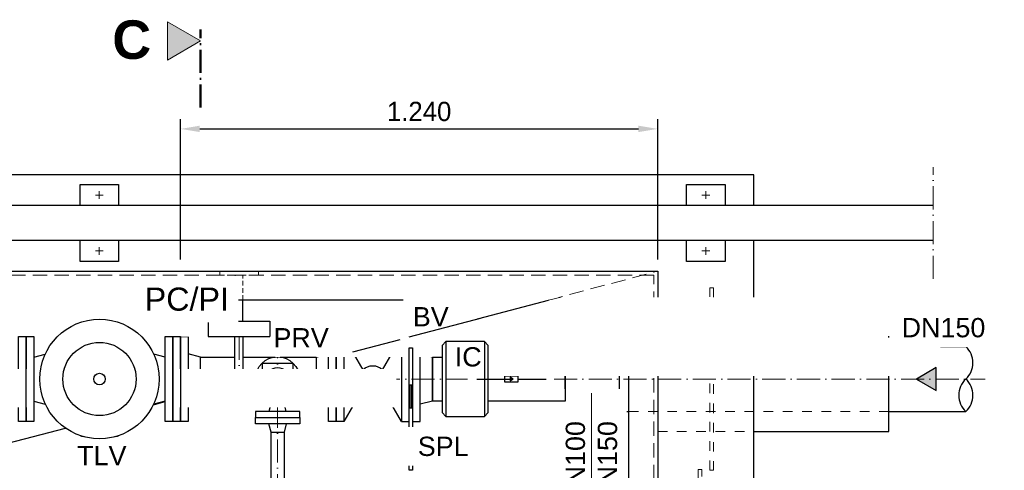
# Model space of a CAD drawing. Header units: millimetres. Extents: x 3814 to 923545, y -36595 to -4911.
# Tile 3 of 54: x 7809 to 10366, y -31734 to -30564. Entities that reach past the tile are written whole.
import ezdxf

# ---------------------------------------------------------------- set-up
doc = ezdxf.new("R2010")
doc.units = ezdxf.units.MM
for name, pattern in [('ACAD_ISO10W100', [18, 12, -3, 0, -3]), ('JIS_02_1.0', [2, 1, -1]), ('VERDECKT2', [0.1875, 0.125, -0.0625])]:
    doc.linetypes.add(name, pattern=pattern)
for name, color, linetype in [('41', 7, 'Continuous'), ('P-MU050ENTL', 7, 'Continuous'), ('P-MU150AUSL', 7, 'Continuous')]:
    doc.layers.add(name, color=color, linetype=linetype)
for name, color, linetype, lineweight in [('Bemaßung', 7, 'Continuous', 9), ('Beschriftung', 7, 'Continuous', 9), ('P------T2', 7, 'Continuous', 18), ('P-ES-MD', 1, 'VERDECKT2', 18)]:
    doc.layers.add(name, color=color, linetype=linetype, lineweight=lineweight)
doc.styles.add('LBB3.5M1000', font='isocp.shx', dxfattribs={"height": 3.5})
doc.dimstyles.new('DIN', dxfattribs={"dimtxt": 2.5, "dimasz": 2.5, "dimexe": 1.25, "dimexo": 0.625, "dimtad": 1, "dimtih": 1, "dimdec": 4, "dimdsep": 46, "dimlunit": 6, "dimtxsty": 'Standard', "dimcen": 2.5, "dimadec": 0, "dimazin": 0, "dimtfac": 1, "dimtdec": 4, "dimtmove": 0, "dimatfit": 3, "dimfxl": 0, "dimtvp": 1, "dimtolj": 1, "dimtzin": 0, "dimarcsym": 0})

# ---------------------------------------------------------------- blocks, each defined once
blk = doc.blocks.new('*D62')
at = {"layer": 'Bemaßung', "color": 0, "lineweight": -2, "transparency": 16777216}
for p, q in [((8227.1, -31186.8), (8227.1, -30822.6)), ((9466.1, -31186.8), (9466.1, -30822.6)), ((8277.1, -30847.6), (9416.1, -30847.6))]:
    blk.add_line(p, q, dxfattribs=at)
at = {"layer": 'Bemaßung', "color": 0, "transparency": 16777216}
for points in [[(8277.1, -30839.2), (8277.1, -30855.9), (8227.1, -30847.6)], [(9416.1, -30839.2), (9416.1, -30855.9), (9466.1, -30847.6)]]:
    blk.add_solid(points, dxfattribs=at)
at = {"layer": 'DEFPOINTS', "color": 0, "transparency": 16777216}
for p in [(9466.1, -30847.6), (8227.1, -31386.8), (9466.1, -31386.8)]:
    blk.add_point(p, dxfattribs=at)
at = {"layer": 'Bemaßung', "color": 0, "transparency": 16777216, "insert": (8846.6, -30802.6), "char_height": 50, "attachment_point": 5}
blk.add_mtext('\\A1;1.240', dxfattribs=at)

msp = doc.modelspace()

# ---------------------------------------------------------------- hatches: boundary and pattern name
at = {"layer": 'Beschriftung'}
h = msp.add_hatch(color=256, dxfattribs=at)
h.dxf.hatch_style = 1
h.paths.add_polyline_path([(8279.07279, -30619.30796), (8192.73257, -30569.45941), (8192.73257, -30669.1565)])
at = {"layer": 'P-MU050ENTL', "linetype": 'Continuous', "ltscale": 10}
h = msp.add_hatch(color=256, dxfattribs=at)
h.dxf.hatch_style = 1
h.paths.add_polyline_path([(9090.38327, -31496.84089), (9082.62117, -31492.35945), (9082.62117, -31501.32234)])

# ---------------------------------------------------------------- linework, layer by layer
at = {"linetype": 'ACAD_ISO10W100', "lineweight": 18, "ltscale": 5}
for p, q in [((10181.60662, -31236.84089), (10181.60662, -30946.84089)), ((8016.07279, -31029.34089), (8016.07279, -31009.34089)), ((9591.07279, -31029.34089), (9591.07279, -31009.34089)), ((8006.07279, -31019.34089), (8026.07279, -31019.34089)), ((9581.07279, -31019.34089), (9601.07279, -31019.34089)), ((8006.07279, -31164.34089), (8026.07279, -31164.34089)), ((8016.07279, -31174.34089), (8016.07279, -31154.34089)), ((9581.07279, -31164.34089), (9601.07279, -31164.34089)), ((9591.07279, -31174.34089), (9591.07279, -31154.34089)), ((8379.07279, -31386.84089), (8379.07279, -31520.32401)), ((8479.07279, -31983.74733), (8479.07279, -31429.69089)), ((8106.07279, -31496.84089), (8972.03059, -31496.84089)), ((9196.92329, -31496.84089), (10316.07279, -31496.84089))]:
    msp.add_line(p, q, dxfattribs=at)
for p, q in [((10181.60662, -31046.84089), (6246.07279, -31046.84089)), ((6246.07279, -31136.84089), (10181.60662, -31136.84089)), ((8368.42279, -31496.84089), (8368.42279, -31386.84089)), ((8389.72279, -31496.84089), (8389.72279, -31386.84089)), ((9366.07279, -31412.69089), (9391.07279, -31412.69089)), ((10066.07279, -31412.69089), (10266.07279, -31412.69089)), ((8463.90174, -31552.3034), (8456.57279, -31580.84089)), ((8462.22279, -31558.84089), (8495.92279, -31558.84089)), ((8501.57279, -31580.84089), (8494.24384, -31552.3034)), ((9366.07279, -31580.99089), (9391.07279, -31580.99089)), ((10066.07279, -31580.99089), (10266.07279, -31580.99089)), ((8462.22279, -31634.84089), (8456.57279, -31612.84089)), ((8501.57279, -31612.84089), (8495.92279, -31634.84089))]:
    msp.add_line(p, q)
at = {"linetype": 'JIS_02_1.0', "lineweight": 18, "ltscale": 25}
for p, q in [((9466.07279, -31360.34089), (9716.07279, -31360.34089)), ((9391.07279, -31412.69089), (10066.07279, -31412.69089)), ((9391.07279, -31580.99089), (10066.07279, -31580.99089)), ((9466.07279, -31633.34089), (9716.07279, -31633.34089))]:
    msp.add_line(p, q, dxfattribs=at)
for points in [[(9716.07279, -31046.84089), (9716.07279, -30966.84089), (6316.07279, -30966.84089), (6316.07279, -31046.84089)], [(7966.07279, -31046.84089), (7966.07279, -30991.84089), (8066.07279, -30991.84089), (8066.07279, -31046.84089)], [(9541.07279, -31046.84089), (9541.07279, -30991.84089), (9641.07279, -30991.84089), (9641.07279, -31046.84089)], [(8066.07279, -31136.84089), (8066.07279, -31191.84089), (7966.07279, -31191.84089), (7966.07279, -31136.84089)], [(9641.07279, -31136.84089), (9641.07279, -31191.84089), (9541.07279, -31191.84089), (9541.07279, -31136.84089)], [(9716.07279, -33196.84089), (9716.07279, -31136.84089)], [(6566.07279, -32542.69089), (6566.07279, -31216.84089), (9466.07279, -31216.84089), (9466.07279, -33116.84089), (6566.07279, -33116.84089), (6566.07279, -33090.99089)], [(8125.6481, -31291.84089), (7039.98285, -31291.84089)], [(8266.07279, -33041.84089), (9391.07279, -33041.84089), (9391.07279, -31291.84089), (8349.22477, -31291.84089)]]:
    msp.add_lwpolyline(points)
for points in [[(9601.07279, -31260.34089), (9611.07279, -31260.34089), (9611.07279, -31733.34089), (9601.07279, -31733.34089)], [(9581.07279, -31731.84639), (9571.07279, -31731.84639), (9571.07279, -32100.14639), (9581.07279, -32100.14639)]]:
    msp.add_lwpolyline(points, close=True, dxfattribs=at)
for points in [[(9226.07279, -31439.69089), (9366.07279, -31412.69089), (9366.07279, -31580.99089), (9226.07279, -31553.99089)], [(8439.07279, -31536.84089), (8519.07279, -31536.84089), (8519.07279, -31456.84089), (8439.07279, -31456.84089)], [(8421.57279, -31596.84089), (8536.57279, -31596.84089), (8536.57279, -31580.84089), (8421.57279, -31580.84089)], [(8421.57279, -31596.84089), (8536.57279, -31596.84089), (8536.57279, -31612.84089), (8421.57279, -31612.84089)], [(8462.22279, -31634.84089), (8495.92279, -31634.84089), (8495.92279, -31878.24733), (8462.22279, -31878.24733)]]:
    msp.add_lwpolyline(points, close=True)
for radius in [57.5, 30, 15]:
    msp.add_circle((8479.07279, -31496.84089), radius)
for centre, radius, start, end in [((10227.37611, -31454.76589), 57.16414, 312.6049657, 47.3950343), ((8379.07279, -31496.84089), 14.06953, 139.19647479, 40.80352521), ((8379.07279, -31496.84089), 10.65, 180, 0), ((10304.76947, -31538.91589), 57.16414, 132.6049657, 227.3950343), ((10227.37611, -31538.91589), 57.16414, 312.6049657, 47.3950343)]:
    msp.add_arc(centre, radius, start, end)
at = {"layer": '41', "linetype": 'Continuous', "ltscale": 10}
for p, q in [((8369.07279, -31346.84089), (8369.07279, -31291.84089)), ((8389.07279, -31346.84089), (8389.07279, -31291.84089))]:
    msp.add_line(p, q, dxfattribs=at)
at = {"layer": 'Beschriftung', "linetype": 'ACAD_ISO10W100', "lineweight": 50, "ltscale": 5}
msp.add_line((8279.07279, -30792.46593), (8279.07279, -30589.33356), dxfattribs=at)
at = {"layer": 'Beschriftung'}
msp.add_lwpolyline([(8279.07279, -30619.30796), (8192.73257, -30569.45941), (8192.73257, -30669.1565)], close=True, dxfattribs=at)
at = {"layer": 'P-ES-MD', "color": 7, "ltscale": 100}
for p, q in [((8329.07279, -31226.84089), (8329.07279, -31216.84089)), ((8429.07279, -31226.84089), (8429.07279, -31216.84089)), ((8329.07279, -31226.84089), (8429.07279, -31226.84089)), ((8369.07279, -31291.84089), (8369.07279, -31226.84089)), ((8389.07279, -31291.84089), (8389.07279, -31226.84089))]:
    msp.add_line(p, q, dxfattribs=at)
at = {"layer": 'P-ES-MD', "color": 7, "ltscale": 300}
msp.add_lwpolyline([(8266.07279, -33106.84089), (9456.07279, -33106.84089), (9456.07279, -31226.84089), (7549.28454, -31226.84089)], dxfattribs=at)
at = {"layer": 'P-MU050ENTL', "linetype": 'Continuous', "ltscale": 10}
for p, q in [((8701.17065, -31472.75749), (8651.07279, -31386.84089)), ((7846.07279, -31439.69089), (7875.81974, -31431.9288)), ((8187.07279, -31439.69089), (8157.32583, -31431.9288)), ((8279.07279, -31439.69089), (8247.07279, -31431.34089)), ((8279.07279, -31553.99089), (8279.07279, -31439.69089)), ((8579.07279, -31439.69089), (8611.07279, -31431.34089)), ((8579.07279, -31439.69089), (8579.07279, -31553.99089)), ((8881.07279, -31439.69089), (8849.07279, -31431.34089)), ((8881.07279, -31439.69089), (8881.07279, -31553.99089)), ((8996.07279, -31496.84089), (9068.01484, -31496.84089)), ((9068.01484, -31496.84089), (9090.38327, -31496.84089)), ((9104.13074, -31496.84089), (9176.07279, -31496.84089)), ((8701.17065, -31520.9243), (8651.07279, -31606.84089)), ((8801.07279, -31606.84089), (8750.97493, -31520.9243)), ((8279.07279, -31553.99089), (8247.07279, -31562.34089)), ((8579.07279, -31553.99089), (8611.07279, -31562.34089)), ((8881.07279, -31553.99089), (8849.07279, -31562.34089)), ((8916.07279, -31593.84089), (8906.07279, -31583.84089)), ((9016.07279, -31593.84089), (9026.07279, -31583.84089))]:
    msp.add_line(p, q, dxfattribs=at)
for points in [[(8247.07279, -31386.84089), (8247.07279, -31606.84089), (8227.07279, -31606.84089), (8227.07279, -31386.84089)], [(8611.07279, -31606.84089), (8611.07279, -31386.84089), (8631.07279, -31386.84089), (8631.07279, -31606.84089)], [(8631.07279, -31606.84089), (8631.07279, -31386.84089), (8651.07279, -31386.84089), (8651.07279, -31606.84089)], [(9068.01484, -31503.82688), (9104.13074, -31503.82688), (9104.13074, -31489.85491), (9068.01484, -31489.85491)], [(9090.38327, -31496.84089), (9082.62117, -31492.35945), (9082.62117, -31501.32234)], [(8821.07279, -31571.40439), (8829.07279, -31571.40439), (8829.07279, -31733.40439), (8821.07279, -31733.40439)]]:
    msp.add_lwpolyline(points, close=True, dxfattribs=at)
for points in [[(8827.57279, -31571.40439), (8827.57279, -31513.2325), (8822.57279, -31513.2325), (8822.57279, -31571.40439)], [(8916.07279, -31593.84089), (9016.07279, -31593.84089)]]:
    msp.add_lwpolyline(points, dxfattribs=at)
msp.add_circle((8726.07279, -31496.84089), 34.64285, dxfattribs=at)
at = {"layer": 'P-MU150AUSL', "linetype": 'Continuous', "ltscale": 10}
for p, q in [((9716.07279, -31360.34089), (10066.07279, -31360.34089)), ((10066.07279, -31633.34089), (10066.07279, -31360.34089)), ((9716.07279, -31633.34089), (10066.07279, -31633.34089))]:
    msp.add_line(p, q, dxfattribs=at)

# ---------------------------------------------------------------- texts
at = {"layer": 'Beschriftung', "insert": (8049.89648, -30565.90838), "char_height": 100, "attachment_point": 1, "style": 'LBB3.5M1000'}
msp.add_mtext_dynamic_manual_height_columns('{\\fArial|b1|i0|c0|p34;C}', width=100, gutter_width=17.5, heights=[0], dxfattribs=at)

# ---------------------------------------------------------------- next in the draw order: texts
at = {"layer": 'Beschriftung', "char_height": 50, "attachment_point": 1, "style": 'LBB3.5M1000', "bg_fill": 2}
for s, insert, width in [('{\\fArial|b0|i0|c0|p34;C}', (7076.82065, -31312.23594), 1235.8101064), ('{\\fArial|b0|i0|c0|p34;BV}', (8830.19751, -31310.12961), 1235.8101064), ('{\\fArial|b0|i0|c0|p34;SPL}', (8842.98773, -31646.58507), 143.1525133), ('{\\fArial|b0|i0|c0|p34;TLV}', (7958.63013, -31670.74612), 147.0203232)]:
    msp.add_mtext(s, dxfattribs=dict(at, insert=insert, width=width))
at = {"layer": 'Beschriftung', "insert": (9227.21139, -31823.47427), "char_height": 50, "width": 275.8290734, "attachment_point": 1, "rotation": 90, "style": 'LBB3.5M1000', "bg_fill": 2}
msp.add_mtext('{\\fArial|b0|i0|c0|p34;DN100\\PDN150}', dxfattribs=at)

# ---------------------------------------------------------------- next in the draw order: linework, layer by layer
msp.add_line((7758.33584, -31668.88891), (7927.9343, -31623.9952))
at = {"layer": '41', "linetype": 'Continuous', "ltscale": 10}
msp.add_line((8299.07279, -31346.84089), (8299.07279, -31386.84089), dxfattribs=at)
at = {"layer": 'P------T2', "color": 7}
msp.add_line((9293.74246, -31826.87184), (9293.74246, -31533.85607), dxfattribs=at)
at = {"layer": 'P-ES-MD', "color": 7, "ltscale": 300}
msp.add_line((9182.73946, -31291.84089), (9466.07279, -31216.84089), dxfattribs=at)
at = {"layer": 'P-MU050ENTL', "linetype": 'Continuous', "ltscale": 10}
msp.add_line((8801.07279, -31386.84089), (8750.97493, -31472.75749), dxfattribs=at)
for points in [[(7826.07279, -31386.84089), (7826.07279, -31606.84089), (7806.07279, -31606.84089), (7806.07279, -31386.84089)], [(8821.07279, -31606.84089), (8821.07279, -31386.84089), (8801.07279, -31386.84089), (8801.07279, -31606.84089)], [(8849.07279, -31606.84089), (8849.07279, -31386.84089), (8829.07279, -31386.84089), (8829.07279, -31606.84089)]]:
    msp.add_lwpolyline(points, close=True, dxfattribs=at)

# ---------------------------------------------------------------- next in the draw order: texts
at = {"layer": 'Beschriftung', "insert": (8468.31616, -31364.76669), "char_height": 50, "width": 1235.8101064, "attachment_point": 1, "style": 'LBB3.5M1000', "bg_fill": 2}
msp.add_mtext('{\\fArial|b0|i0|c0|p34;PRV}', dxfattribs=at)

# ---------------------------------------------------------------- next in the draw order: linework, layer by layer
msp.add_line((8674.17514, -31426.46086), (8796.91535, -31393.97081))
at = {"layer": '41', "linetype": 'Continuous', "ltscale": 10}
for p, q in [((8299.07279, -31346.84089), (8459.07279, -31346.84089)), ((8459.07279, -31346.84089), (8459.07279, -31386.84089)), ((8299.07279, -31386.84089), (8459.07279, -31386.84089))]:
    msp.add_line(p, q, dxfattribs=at)
at = {"layer": 'P-MU050ENTL', "linetype": 'Continuous', "ltscale": 10}
for points in [[(8821.07279, -31577.84089), (8821.07279, -31415.84089), (8829.07279, -31415.84089), (8829.07279, -31577.84089)], [(8463.46836, -31553.99089), (8279.07279, -31553.99089), (8279.07279, -31439.69089), (8368.42279, -31439.69089)], [(8389.72279, -31439.69089), (8472.73816, -31439.69089)], [(8485.40742, -31439.69089), (8579.07279, -31439.69089), (8579.07279, -31553.99089), (8494.67722, -31553.99089)], [(9026.07279, -31439.69089), (9226.07279, -31439.69089), (9226.07279, -31553.99089), (9026.07279, -31553.99089)]]:
    msp.add_lwpolyline(points, dxfattribs=at)

# ---------------------------------------------------------------- next in the draw order: texts
at = {"layer": 'Beschriftung', "attachment_point": 1, "style": 'LBB3.5M1000', "bg_fill": 2}
for s, insert, char_height, width in [('{\\fArial|b0|i0|c0|p34;PC/PI}', (8133.92872, -31259.45552), 60, 213.3567133), ('{\\fArial|b0|i0|c0|p34;FQ}', (7526.48048, -31495.57228), 50, 1235.8101064)]:
    msp.add_mtext(s, dxfattribs=dict(at, insert=insert, char_height=char_height, width=width))
at = {"layer": 'P-MU050ENTL', "linetype": 'Continuous', "ltscale": 10, "insert": (8939.12067, -31414.26226), "char_height": 50, "width": 1235.8101064, "attachment_point": 1, "style": 'LBB3.5M1000', "bg_fill": 2}
msp.add_mtext('{\\fArial|b0|i0|c0|p34;IC}', dxfattribs=at)

# ---------------------------------------------------------------- next in the draw order: hatches: boundary and pattern name
h = msp.add_hatch(color=256)
h.dxf.hatch_style = 1
h.paths.add_polyline_path([(10138.09475, -31496.84089), (10189.13271, -31526.30768), (10189.13271, -31467.37411)])

# ---------------------------------------------------------------- next in the draw order: linework, layer by layer
for p, q in [((8821.07279, -31387.57619), (9182.73946, -31291.84089)), ((8156.51201, -31563.48934), (8187.07279, -31555.39972))]:
    msp.add_line(p, q)
msp.add_lwpolyline([(10138.09475, -31496.84089), (10189.13271, -31526.30768), (10189.13271, -31467.37411)], close=True)
at = {"layer": 'P-MU050ENTL', "linetype": 'Continuous', "ltscale": 10}
for p, q in [((8916.07279, -31399.84089), (8906.07279, -31409.84089)), ((8916.07279, -31399.84089), (8916.07279, -31593.84089)), ((9016.07279, -31399.84089), (9016.07279, -31593.84089)), ((9016.07279, -31399.84089), (9026.07279, -31409.84089)), ((7846.07279, -31553.99089), (7875.81974, -31561.75299)), ((8187.07279, -31553.99089), (8157.32583, -31561.75299))]:
    msp.add_line(p, q, dxfattribs=at)
for points in [[(7846.07279, -31386.84089), (7846.07279, -31606.84089), (7826.07279, -31606.84089), (7826.07279, -31386.84089)], [(8207.07279, -31386.84089), (8207.07279, -31606.84089), (8187.07279, -31606.84089), (8187.07279, -31386.84089)], [(8227.07279, -31386.84089), (8227.07279, -31606.84089), (8207.07279, -31606.84089), (8207.07279, -31386.84089)], [(8881.07279, -31439.69089), (8906.07279, -31439.69089), (8906.07279, -31553.99089), (8881.07279, -31553.99089)]]:
    msp.add_lwpolyline(points, close=True, dxfattribs=at)
for points in [[(8906.07279, -31409.84089), (8906.07279, -31583.84089)], [(9016.07279, -31399.84089), (8916.07279, -31399.84089)], [(9026.07279, -31583.84089), (9026.07279, -31409.84089)]]:
    msp.add_lwpolyline(points, dxfattribs=at)
for radius in [155, 95, 15]:
    msp.add_circle((8016.57279, -31496.84089), radius, dxfattribs=at)

# ---------------------------------------------------------------- next in the draw order: texts
at = {"layer": 'Beschriftung', "insert": (10099.46325, -31338.51597), "char_height": 50, "width": 241.6233786, "attachment_point": 1, "style": 'LBB3.5M1000', "bg_fill": 2}
msp.add_mtext('{\\fArial|b0|i0|c0|p34;DN150}', dxfattribs=at)

# ---------------------------------------------------------------- next in the draw order: dimensions: what is measured, and where the dimension line sits
at = {"layer": 'Bemaßung', "color": 0}
dim = msp.add_linear_dim(base=(9466.07279, -30847.57232), p1=(8227.07279, -31386.84089), p2=(9466.07279, -31386.84089), text='1.240', dimstyle='DIN', override={"dimscale": 20, "dimexo": 10, "dimgap": 1, "dimsah": 1, "dimtmove": 2}, dxfattribs=at)
dim.commit()
dim.dimension.update_dxf_attribs({"geometry": '*D62', "text_midpoint": (8846.57279, -30802.57232)})

doc.saveas('drawing.dxf')
